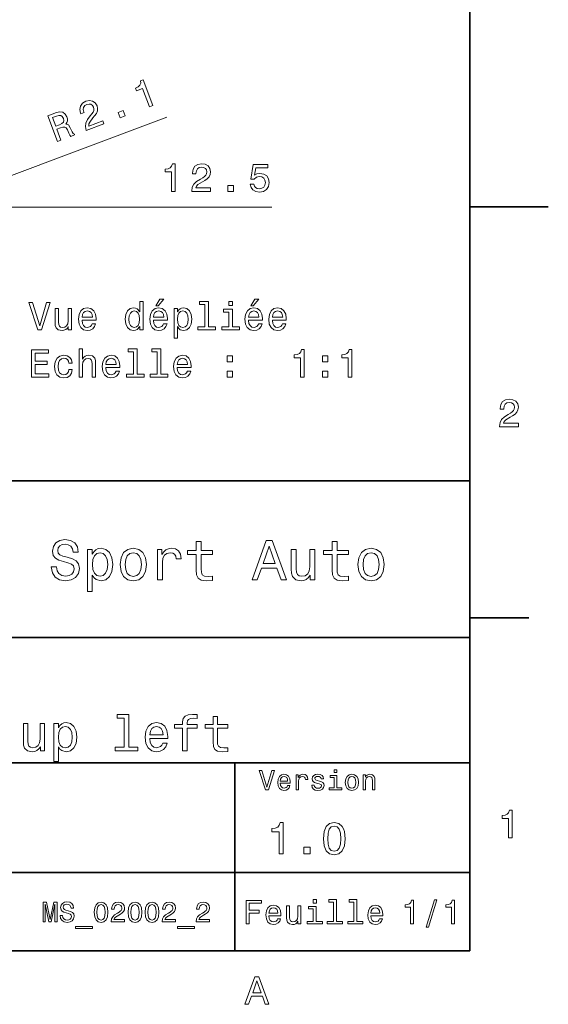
# Model space of a CAD drawing. Extents: x 0 to 527, y 0 to 210.
# Tile 6 of 8: x 230 to 297, y 3 to 129. Entities that reach past the tile are written whole.
import ezdxf

# ---------------------------------------------------------------- set-up
doc = ezdxf.new("R2010")
doc.units = 0

msp = doc.modelspace()

# ---------------------------------------------------------------- linework, layer by layer
at = {"color": 7, "lineweight": 35}
for p, q in [((287, 10), (287, 200)), ((97, 70), (287, 70)), ((287, 70), (287, 10)), ((162, 50), (287, 50)), ((162, 34), (287, 34)), ((257, 10), (257, 34)), ((162, 20), (287, 20)), ((10, 10), (287, 10)), ((97, 10), (287, 10))]:
    msp.add_line(p, q, dxfattribs=at)
at = {"color": 7, "lineweight": 13}
for p, q in [((211.68631, 102.680847), (248.289658, 116.449036)), ((211.68631, 104.965706), (261.704346, 104.965706))]:
    msp.add_line(p, q, dxfattribs=at)
at = {"color": 7, "lineweight": 35, "ltscale": 0.25}
msp.add_line((287, 105), (297, 105), dxfattribs=at)
at = {"color": 7, "lineweight": 35, "ltscale": 0.1875}
msp.add_line((287, 52.5), (294.5, 52.5), dxfattribs=at)
at = {"color": 7, "lineweight": 13}
for points in [[(246.079742, 117.754593), (246.509293, 117.916168), (245.268188, 121.215683), (244.947205, 121.094948), (244.970551, 120.775047), (244.873413, 120.517593), (244.656403, 120.306656), (244.311859, 120.133949), (244.437927, 119.798805), (245.202621, 120.086441)], [(238.019287, 114.722687), (240.270889, 115.569618), (240.118195, 115.975571), (238.338623, 115.30619), (238.354309, 115.565338), (238.454987, 115.813347), (238.85289, 116.345573), (239.078125, 116.591942), (239.313309, 116.912102), (239.446396, 117.231567), (239.469086, 117.558006), (239.397324, 117.892029), (239.167938, 118.258347), (238.828888, 118.486443), (238.414459, 118.556862), (237.948837, 118.46254), (237.525864, 118.211838), (237.264725, 117.860374), (237.176041, 117.422897), (237.276291, 116.92717), (237.301147, 116.861092), (237.730698, 117.022659), (237.716492, 117.060425), (237.638245, 117.397385), (237.67691, 117.681343), (237.823074, 117.908745), (238.072601, 118.061874), (238.364136, 118.117653), (238.611496, 118.075989), (238.812912, 117.941612), (238.947113, 117.728073), (238.995758, 117.498505), (238.975311, 117.280678), (238.884628, 117.06337), (238.730194, 116.843636), (238.508514, 116.58783), (238.156006, 116.121162), (237.947495, 115.687111), (237.895996, 115.236687), (238.013962, 114.736847)], [(234.340775, 113.339043), (234.77977, 113.504166), (234.259537, 114.887222), (234.707977, 115.055901), (235.043732, 115.166031), (235.276276, 115.17807), (235.448151, 115.064911), (235.600113, 114.804161), (235.783524, 114.388214), (235.916595, 114.120361), (236.035385, 113.976456), (236.531021, 114.162888), (236.497284, 114.252579), (236.339005, 114.343903), (236.208908, 114.575165), (235.977005, 115.091408), (235.74939, 115.453018), (235.594666, 115.534904), (235.390991, 115.560669), (235.535416, 115.749702), (235.605438, 115.96463), (235.612289, 116.204285), (235.546509, 116.465118), (235.331284, 116.836769), (235.030609, 117.063126), (234.651596, 117.125313), (234.203674, 117.026878), (233.108566, 116.61496)], [(242.342178, 116.348724), (242.993576, 116.59375), (242.729019, 117.297081), (242.077621, 117.052055)], [(234.231873, 116.579491), (234.530472, 116.65947), (234.767181, 116.646133), (234.956772, 116.528862), (235.096909, 116.285225), (235.152679, 115.99369), (235.087372, 115.780533), (234.902206, 115.613892), (234.613693, 115.478439), (234.108627, 115.288452), (233.698471, 116.378853)], [(248.887466, 106.965706), (249.346405, 106.965706), (249.346405, 110.490921), (249.003464, 110.490921), (248.912689, 110.183281), (248.731125, 109.976509), (248.453751, 109.855469), (248.070465, 109.815125), (248.070465, 109.457062), (248.887466, 109.457062)], [(251.483719, 106.965706), (253.889343, 106.965706), (253.889343, 107.399422), (251.988052, 107.399422), (252.093948, 107.636452), (252.275513, 107.833138), (252.835312, 108.191208), (253.132858, 108.342506), (253.465714, 108.559364), (253.702744, 108.811523), (253.838913, 109.109077), (253.889343, 109.446968), (253.803604, 109.870605), (253.566574, 110.203453), (253.203461, 110.415268), (252.734436, 110.490921), (252.25029, 110.405182), (251.882141, 110.168152), (251.645111, 109.789909), (251.564407, 109.290634), (251.564407, 109.220024), (252.023346, 109.220024), (252.023346, 109.260368), (252.068741, 109.60331), (252.20491, 109.855469), (252.421768, 110.016853), (252.709229, 110.072334), (253.00174, 110.021896), (253.218597, 109.895821), (253.359802, 109.699135), (253.410233, 109.452011), (253.374939, 109.220024), (253.279114, 109.023338), (253.117722, 108.851868), (252.895828, 108.700577), (252.598282, 108.539192), (252.104034, 108.226509), (251.756058, 107.893654), (251.549286, 107.490196), (251.483719, 106.980835)], [(258.935608, 107.878525), (259.046539, 107.464981), (259.293671, 107.142212), (259.656799, 106.940491), (260.120758, 106.864838), (260.630127, 106.95562), (261.028534, 107.202736), (261.280701, 107.596107), (261.376526, 108.100433), (261.290771, 108.56945), (261.048706, 108.937607), (260.670471, 109.174637), (260.181274, 109.260368), (259.80304, 109.199852), (259.510529, 109.033424), (259.651733, 109.976509), (261.184875, 109.976509), (261.184875, 110.390053), (259.313843, 110.390053), (259.036438, 108.534149), (259.439911, 108.534149), (259.732422, 108.771179), (260.105621, 108.856911), (260.428406, 108.801437), (260.675507, 108.640053), (260.831848, 108.392937), (260.887329, 108.075211), (260.831848, 107.757492), (260.670471, 107.510368), (260.42334, 107.354034), (260.105621, 107.298553), (259.838318, 107.333862), (259.631561, 107.449852), (259.480286, 107.631409), (259.404602, 107.878525)], [(256.102295, 106.965706), (256.798279, 106.965706), (256.798279, 107.717148), (256.102295, 107.717148)], [(246.900589, 92.360435), (247.198135, 92.360435), (247.899155, 93.217781), (247.404907, 93.217781)], [(259.044678, 92.360435), (259.342224, 92.360435), (260.043243, 93.217781), (259.549011, 93.217781)], [(232.945984, 92.789108), (232.068451, 89.808563), (231.165726, 92.789108), (230.686615, 92.789108), (231.816299, 89.284065), (232.320618, 89.284065), (233.425079, 92.789108)], [(236.148422, 91.992279), (235.70462, 91.992279), (235.70462, 90.428879), (235.65419, 90.065765), (235.507935, 89.80352), (235.280991, 89.642136), (234.983444, 89.591705), (234.746414, 89.63205), (234.595108, 89.753082), (234.509384, 89.959854), (234.489212, 90.252365), (234.489212, 91.992279), (234.04541, 91.992279), (234.04541, 90.212021), (234.060532, 89.853951), (234.156357, 89.556396), (234.448868, 89.284065), (234.917877, 89.188248), (235.170044, 89.223549), (235.386902, 89.314323), (235.573502, 89.470665), (235.724792, 89.697609), (235.724792, 89.284065), (236.148422, 89.284065)], [(237.484879, 90.509567), (239.260101, 90.509567), (239.265137, 90.716339), (239.184448, 91.29631), (238.962555, 91.730034), (238.609528, 91.992279), (238.140503, 92.088097), (237.681564, 91.987236), (237.328537, 91.704811), (237.101593, 91.24588), (237.020905, 90.640694), (237.096558, 90.020378), (237.323502, 89.566483), (237.671478, 89.284065), (238.125366, 89.188248), (238.518738, 89.253807), (238.841507, 89.425278), (239.078537, 89.697609), (239.214706, 90.060722), (238.775955, 90.060722), (238.685165, 89.858994), (238.554047, 89.707695), (238.180847, 89.586662), (237.893387, 89.642136), (237.676529, 89.818649), (237.535309, 90.10611), (237.484879, 90.494438)], [(244.83287, 89.702652), (244.83287, 89.284065), (245.276672, 89.284065), (245.276672, 92.905106), (244.837906, 92.905106), (244.837906, 91.578735), (244.500015, 91.962021), (244.293243, 92.052795), (244.056213, 92.088097), (243.627533, 91.987236), (243.294678, 91.704811), (243.07782, 91.250923), (243.002182, 90.640694), (243.07782, 90.030464), (243.294678, 89.571526), (243.627533, 89.284065), (244.056213, 89.188248), (244.293243, 89.223549), (244.505051, 89.314323)], [(246.592957, 90.509567), (248.368164, 90.509567), (248.373215, 90.716339), (248.292526, 91.29631), (248.070618, 91.730034), (247.71759, 91.992279), (247.248566, 92.088097), (246.789642, 91.987236), (246.436615, 91.704811), (246.209671, 91.24588), (246.128983, 90.640694), (246.20462, 90.020378), (246.431564, 89.566483), (246.779556, 89.284065), (247.233444, 89.188248), (247.626816, 89.253807), (247.949585, 89.425278), (248.186615, 89.697609), (248.322784, 90.060722), (247.884018, 90.060722), (247.793243, 89.858994), (247.662109, 89.707695), (247.288925, 89.586662), (247.00145, 89.642136), (246.784592, 89.818649), (246.643387, 90.10611), (246.592957, 90.494438)], [(249.659241, 91.573692), (249.659241, 91.992279), (249.215424, 91.992279), (249.215424, 88.235077), (249.659241, 88.235077), (249.659241, 89.697609), (249.815582, 89.460579), (249.992096, 89.304237), (250.435898, 89.188248), (250.859528, 89.284065), (251.192383, 89.571526), (251.409241, 90.025421), (251.489929, 90.640694), (251.409241, 91.250923), (251.192383, 91.704811), (250.859528, 91.987236), (250.435898, 92.088097), (250.193817, 92.057838), (249.987045, 91.962021), (249.810532, 91.800636)], [(253.159241, 92.531906), (253.159241, 89.657265), (252.246414, 89.657265), (252.246414, 89.284065), (254.510818, 89.284065), (254.510818, 89.657265), (253.603043, 89.657265), (253.603043, 92.905106), (252.463272, 92.905106), (252.463272, 92.531906)], [(256.669312, 89.657265), (256.669312, 91.901497), (255.529556, 91.901497), (255.529556, 91.523262), (256.225525, 91.523262), (256.225525, 89.657265), (255.317734, 89.657265), (255.317734, 89.284065), (257.587189, 89.284065), (257.587189, 89.657265)], [(256.684448, 92.905106), (256.215424, 92.905106), (256.215424, 92.40078), (256.684448, 92.40078)], [(258.737061, 90.509567), (260.512268, 90.509567), (260.517303, 90.716339), (260.436615, 91.29631), (260.214722, 91.730034), (259.861694, 91.992279), (259.39267, 92.088097), (258.933716, 91.987236), (258.580719, 91.704811), (258.35376, 91.24588), (258.273071, 90.640694), (258.348724, 90.020378), (258.575653, 89.566483), (258.923645, 89.284065), (259.377533, 89.188248), (259.770905, 89.253807), (260.093689, 89.425278), (260.330719, 89.697609), (260.466858, 90.060722), (260.028107, 90.060722), (259.937317, 89.858994), (259.806213, 89.707695), (259.433014, 89.586662), (259.145538, 89.642136), (258.92868, 89.818649), (258.787476, 90.10611), (258.737061, 90.494438)], [(261.773071, 90.509567), (263.548279, 90.509567), (263.553314, 90.716339), (263.472626, 91.29631), (263.250732, 91.730034), (262.897705, 91.992279), (262.42868, 92.088097), (261.969757, 91.987236), (261.61673, 91.704811), (261.389771, 91.24588), (261.309082, 90.640694), (261.384735, 90.020378), (261.611694, 89.566483), (261.959656, 89.284065), (262.413544, 89.188248), (262.806946, 89.253807), (263.1297, 89.425278), (263.36673, 89.697609), (263.502899, 90.060722), (263.064148, 90.060722), (262.973358, 89.858994), (262.842224, 89.707695), (262.469025, 89.586662), (262.18158, 89.642136), (261.964722, 89.818649), (261.823486, 90.10611), (261.773071, 90.494438)], [(237.484879, 90.882767), (237.540359, 91.230751), (237.676529, 91.487953), (237.883301, 91.644295), (238.15564, 91.699768), (238.422928, 91.644295), (238.6297, 91.487953), (238.755783, 91.230751), (238.801163, 90.882767)], [(244.131851, 91.689682), (244.424362, 91.61908), (244.646271, 91.422394), (244.77739, 91.094582), (244.82782, 90.640694), (244.77739, 90.181763), (244.646271, 89.853951), (244.424362, 89.652222), (244.131851, 89.586662), (243.854477, 89.652222), (243.64267, 89.853951), (243.50145, 90.186806), (243.45607, 90.640694), (243.50145, 91.089539), (243.64267, 91.417351), (243.854477, 91.61908)], [(246.592957, 90.882767), (246.648422, 91.230751), (246.784592, 91.487953), (246.991364, 91.644295), (247.263702, 91.699768), (247.530991, 91.644295), (247.737762, 91.487953), (247.863846, 91.230751), (247.909241, 90.882767)], [(250.360245, 89.586662), (250.062698, 89.652222), (249.84584, 89.853951), (249.709671, 90.181763), (249.664276, 90.640694), (249.709671, 91.094582), (249.84584, 91.422394), (250.062698, 91.61908), (250.360245, 91.689682), (250.632584, 91.61908), (250.849442, 91.417351), (250.985611, 91.089539), (251.036041, 90.640694), (250.985611, 90.186806), (250.849442, 89.853951), (250.632584, 89.652222)], [(258.737061, 90.882767), (258.792511, 91.230751), (258.92868, 91.487953), (259.135468, 91.644295), (259.407806, 91.699768), (259.675079, 91.644295), (259.881866, 91.487953), (260.007935, 91.230751), (260.053314, 90.882767)], [(261.773071, 90.882767), (261.828552, 91.230751), (261.964722, 91.487953), (262.171478, 91.644295), (262.443817, 91.699768), (262.711121, 91.644295), (262.917877, 91.487953), (263.043945, 91.230751), (263.089355, 90.882767)], [(237.096558, 83.237236), (237.540359, 83.237236), (237.540359, 84.800636), (237.585754, 85.158707), (237.731995, 85.420952), (237.958954, 85.582336), (238.261536, 85.642853), (238.503616, 85.592422), (238.654907, 85.456253), (238.73056, 85.229309), (238.755783, 84.92672), (238.755783, 83.237236), (239.199585, 83.237236), (239.199585, 85.017494), (239.179413, 85.375565), (239.088623, 85.673119), (238.791077, 85.94545), (238.327103, 86.041267), (238.074936, 86.005966), (237.858078, 85.910149), (237.676529, 85.75885), (237.540359, 85.552078), (237.540359, 86.858276), (237.096558, 86.858276)], [(244.051163, 86.485077), (244.051163, 83.610435), (243.138336, 83.610435), (243.138336, 83.237236), (245.402756, 83.237236), (245.402756, 83.610435), (244.494965, 83.610435), (244.494965, 86.858276), (243.355194, 86.858276), (243.355194, 86.485077)], [(247.087189, 86.485077), (247.087189, 83.610435), (246.174362, 83.610435), (246.174362, 83.237236), (248.438782, 83.237236), (248.438782, 83.610435), (247.530991, 83.610435), (247.530991, 86.858276), (246.39122, 86.858276), (246.39122, 86.485077)], [(265.373932, 83.237236), (265.832855, 83.237236), (265.832855, 86.762451), (265.489929, 86.762451), (265.399139, 86.454819), (265.21759, 86.248047), (264.940216, 86.127007), (264.556915, 86.086662), (264.556915, 85.728592), (265.373932, 85.728592)], [(271.445984, 83.237236), (271.904907, 83.237236), (271.904907, 86.762451), (271.561981, 86.762451), (271.471191, 86.454819), (271.289642, 86.248047), (271.012268, 86.127007), (270.628967, 86.086662), (270.628967, 85.728592), (271.445984, 85.728592)], [(231.009384, 83.237236), (233.228394, 83.237236), (233.228394, 83.660866), (231.473358, 83.660866), (231.473358, 84.846024), (233.036758, 84.846024), (233.036758, 85.26461), (231.473358, 85.26461), (231.473358, 86.313606), (233.188049, 86.313606), (233.188049, 86.737236), (231.009384, 86.737236)], [(235.785309, 85.047752), (236.224075, 85.047752), (236.133301, 85.45121), (235.916443, 85.768936), (235.578537, 85.965622), (235.139786, 86.041267), (234.65564, 85.940407), (234.287476, 85.657982), (234.055496, 85.199051), (233.974792, 84.583778), (234.050446, 83.973549), (234.27739, 83.519653), (234.635468, 83.237236), (235.124649, 83.141418), (235.558365, 83.217064), (235.896271, 83.428879), (236.12825, 83.761734), (236.229126, 84.205536), (235.805496, 84.205536), (235.729843, 83.923119), (235.588623, 83.711296), (235.386902, 83.580177), (235.139786, 83.539833), (234.832153, 83.605392), (234.610245, 83.807121), (234.474075, 84.134933), (234.42868, 84.598907), (234.474075, 85.052795), (234.61528, 85.380608), (234.842239, 85.582336), (235.139786, 85.652939), (235.402023, 85.607552), (235.598724, 85.491562), (235.729843, 85.299919)], [(240.520905, 84.462738), (242.296127, 84.462738), (242.301163, 84.66951), (242.220474, 85.249481), (241.998566, 85.683205), (241.645554, 85.94545), (241.176529, 86.041267), (240.71759, 85.940407), (240.364563, 85.657982), (240.137619, 85.199051), (240.056931, 84.593864), (240.132584, 83.973549), (240.359528, 83.519653), (240.707504, 83.237236), (241.161392, 83.141418), (241.554764, 83.206978), (241.877533, 83.378448), (242.114563, 83.65078), (242.250732, 84.013893), (241.811981, 84.013893), (241.721191, 83.812164), (241.590073, 83.660866), (241.216873, 83.539833), (240.929413, 83.595306), (240.712555, 83.77182), (240.571335, 84.05928), (240.520905, 84.447609)], [(240.520905, 84.835938), (240.576385, 85.183922), (240.712555, 85.441124), (240.919327, 85.597466), (241.19165, 85.652939), (241.458954, 85.597466), (241.665726, 85.441124), (241.791794, 85.183922), (241.837189, 84.835938)], [(249.628983, 84.462738), (251.40419, 84.462738), (251.409241, 84.66951), (251.328552, 85.249481), (251.106644, 85.683205), (250.753616, 85.94545), (250.284592, 86.041267), (249.825668, 85.940407), (249.472641, 85.657982), (249.245697, 85.199051), (249.164993, 84.593864), (249.240646, 83.973549), (249.46759, 83.519653), (249.815582, 83.237236), (250.26947, 83.141418), (250.662842, 83.206978), (250.985611, 83.378448), (251.222641, 83.65078), (251.358795, 84.013893), (250.920044, 84.013893), (250.829269, 83.812164), (250.698135, 83.660866), (250.324936, 83.539833), (250.037476, 83.595306), (249.820618, 83.77182), (249.679413, 84.05928), (249.628983, 84.447609)], [(249.628983, 84.835938), (249.684448, 85.183922), (249.820618, 85.441124), (250.02739, 85.597466), (250.299728, 85.652939), (250.567017, 85.597466), (250.773788, 85.441124), (250.899872, 85.183922), (250.945251, 84.835938)], [(256.008667, 85.194008), (256.70462, 85.194008), (256.70462, 85.94545), (256.008667, 85.94545)], [(268.15274, 85.194008), (268.848724, 85.194008), (268.848724, 85.94545), (268.15274, 85.94545)], [(256.008667, 83.237236), (256.70462, 83.237236), (256.70462, 83.988678), (256.008667, 83.988678)], [(268.15274, 83.237236), (268.848724, 83.237236), (268.848724, 83.988678), (268.15274, 83.988678)], [(290.76947, 76.916786), (293.175079, 76.916786), (293.175079, 77.350502), (291.273773, 77.350502), (291.3797, 77.587532), (291.561249, 77.784218), (292.121033, 78.142288), (292.418579, 78.293587), (292.751434, 78.510445), (292.988464, 78.762604), (293.124634, 79.060158), (293.175079, 79.398056), (293.089355, 79.821686), (292.852325, 80.154541), (292.489197, 80.366356), (292.020172, 80.442001), (291.536041, 80.35627), (291.167877, 80.119232), (290.930847, 79.740997), (290.850159, 79.241714), (290.850159, 79.171112), (291.309082, 79.171112), (291.309082, 79.211456), (291.354462, 79.554398), (291.490631, 79.806557), (291.707489, 79.967941), (291.994965, 80.023415), (292.287476, 79.972984), (292.504333, 79.846901), (292.645538, 79.650215), (292.695984, 79.403099), (292.660675, 79.171112), (292.56485, 78.974426), (292.403473, 78.802956), (292.181549, 78.651657), (291.884003, 78.490273), (291.389771, 78.177589), (291.041779, 77.844742), (290.835022, 77.441284), (290.76947, 76.931915)], [(234.20462, 59.030979), (233.548996, 59.030979), (233.693085, 58.267288), (234.053314, 57.70533), (234.608078, 57.366714), (235.357361, 57.244236), (236.099426, 57.359509), (236.654175, 57.67651), (237.007202, 58.17363), (237.136902, 58.82925), (237.028824, 59.420029), (236.726227, 59.801872), (236.236313, 60.054031), (235.580704, 60.241352), (235.018738, 60.378242), (234.651306, 60.536743), (234.442368, 60.767288), (234.377533, 61.127522), (234.442368, 61.451729), (234.629684, 61.696686), (234.917877, 61.862389), (235.314133, 61.920029), (235.71759, 61.84798), (236.034592, 61.653458), (236.24353, 61.32925), (236.344391, 60.889767), (237, 60.889767), (237, 60.904179), (236.884735, 61.581409), (236.546112, 62.085732), (236.01297, 62.402737), (235.292511, 62.510807), (234.644104, 62.402737), (234.139771, 62.100143), (233.815567, 61.631844), (233.700287, 61.026657), (233.793961, 60.486309), (234.067734, 60.118874), (234.5, 59.873917), (235.09079, 59.6866), (235.674362, 59.520893), (236.113831, 59.362389), (236.380402, 59.131844), (236.47406, 58.757202), (236.387619, 58.375359), (236.164276, 58.087173), (235.825653, 57.907059), (235.386169, 57.849422), (234.896255, 57.928673), (234.521622, 58.159222), (234.283875, 58.533859)], [(252.05043, 60.579971), (252.05043, 58.64193), (252.093658, 58.015129), (252.29538, 57.582851), (252.698853, 57.330688), (253.383286, 57.244236), (254.132568, 57.280258), (254.132568, 57.827808), (253.585022, 57.78458), (253.087891, 57.842216), (252.82132, 58.022331), (252.706055, 58.324928), (252.684448, 58.75), (252.684448, 60.579971), (254.132568, 60.579971), (254.132568, 61.120316), (252.684448, 61.120316), (252.684448, 62.251438), (252.05043, 62.251438), (252.05043, 61.120316), (250.955322, 61.120316), (250.955322, 60.579971)], [(259.175781, 57.381123), (259.838623, 57.381123), (260.364563, 58.850864), (262.360229, 58.850864), (262.886169, 57.381123), (263.563416, 57.381123), (261.733429, 62.388329), (260.998566, 62.388329)], [(260.595093, 59.463257), (261.365997, 61.667866), (262.136902, 59.463257)], [(269.399109, 60.579971), (269.399109, 58.64193), (269.442352, 58.015129), (269.644073, 57.582851), (270.047546, 57.330688), (270.731995, 57.244236), (271.481262, 57.280258), (271.481262, 57.827808), (270.933716, 57.78458), (270.436584, 57.842216), (270.170013, 58.022331), (270.054749, 58.324928), (270.033142, 58.75), (270.033142, 60.579971), (271.481262, 60.579971), (271.481262, 61.120316), (270.033142, 61.120316), (270.033142, 62.251438), (269.399109, 62.251438), (269.399109, 61.120316), (268.304016, 61.120316), (268.304016, 60.579971)], [(238.786743, 60.652016), (238.786743, 61.25), (238.15274, 61.25), (238.15274, 55.882565), (238.786743, 55.882565), (238.786743, 57.971901), (239.010101, 57.633286), (239.262253, 57.409943), (239.896271, 57.244236), (240.50145, 57.381123), (240.976959, 57.791786), (241.286743, 58.440201), (241.402023, 59.319164), (241.286743, 60.190922), (240.976959, 60.839336), (240.50145, 61.242794), (239.896271, 61.386887), (239.550446, 61.343658), (239.255051, 61.206772), (239.002899, 60.976223)], [(239.788193, 57.8134), (239.363129, 57.907059), (239.053314, 58.195244), (238.858795, 58.663544), (238.793945, 59.319164), (238.858795, 59.967579), (239.053314, 60.435879), (239.363129, 60.716858), (239.788193, 60.817722), (240.177246, 60.716858), (240.48703, 60.428673), (240.681564, 59.960373), (240.753601, 59.319164), (240.681564, 58.67075), (240.48703, 58.195244), (240.177246, 57.907059)], [(242.338623, 59.311958), (242.453888, 58.432995), (242.785309, 57.78458), (243.311249, 57.381123), (244.017303, 57.244236), (244.716141, 57.381123), (245.242081, 57.777374), (245.573486, 58.425793), (245.695969, 59.311958), (245.573486, 60.190922), (245.242081, 60.846542), (244.716141, 61.242794), (244.017303, 61.386887), (243.311249, 61.242794), (242.785309, 60.839336), (242.453888, 60.190922)], [(242.98703, 59.319164), (243.05188, 59.967579), (243.253601, 60.435879), (243.57782, 60.72406), (244.017303, 60.824928), (244.449585, 60.72406), (244.773773, 60.443081), (244.97551, 59.967579), (245.047546, 59.319164), (244.97551, 58.663544), (244.773773, 58.188038), (244.449585, 57.899853), (244.017303, 57.806194), (243.57782, 57.899853), (243.253601, 58.188038), (243.05188, 58.663544)], [(247.100861, 57.381123), (247.734863, 57.381123), (247.734863, 59.592937), (247.799713, 60.12608), (247.994232, 60.507923), (248.311249, 60.738472), (248.736313, 60.817722), (249.053314, 60.767288), (249.291077, 60.623199), (249.435165, 60.378242), (249.485596, 60.046829), (250.126801, 60.046829), (250.040344, 60.630402), (249.802597, 61.048271), (249.406342, 61.30043), (248.865997, 61.386887), (248.498566, 61.32925), (248.181549, 61.185158), (247.900574, 60.940201), (247.677246, 60.608788), (247.677246, 61.25), (247.100861, 61.25)], [(267.194519, 61.25), (266.560516, 61.25), (266.560516, 59.016571), (266.488464, 58.497837), (266.279541, 58.123196), (265.955322, 57.892651), (265.530243, 57.820602), (265.19165, 57.878242), (264.975494, 58.051151), (264.853027, 58.346542), (264.824219, 58.764408), (264.824219, 61.25), (264.190186, 61.25), (264.190186, 58.706772), (264.211792, 58.195244), (264.348694, 57.770172), (264.766571, 57.381123), (265.436584, 57.244236), (265.796814, 57.294666), (266.106628, 57.424351), (266.373199, 57.647694), (266.589325, 57.971901), (266.589325, 57.381123), (267.194519, 57.381123)], [(272.698853, 59.311958), (272.814117, 58.432995), (273.145508, 57.78458), (273.671448, 57.381123), (274.377502, 57.244236), (275.076355, 57.381123), (275.602295, 57.777374), (275.933716, 58.425793), (276.056183, 59.311958), (275.933716, 60.190922), (275.602295, 60.846542), (275.076355, 61.242794), (274.377502, 61.386887), (273.671448, 61.242794), (273.145508, 60.839336), (272.814117, 60.190922)], [(273.34726, 59.319164), (273.412109, 59.967579), (273.613831, 60.435879), (273.938019, 60.72406), (274.377502, 60.824928), (274.809784, 60.72406), (275.134003, 60.443081), (275.335724, 59.967579), (275.407776, 59.319164), (275.335724, 58.663544), (275.134003, 58.188038), (274.809784, 57.899853), (274.377502, 57.806194), (273.938019, 57.899853), (273.613831, 58.188038), (273.412109, 58.663544)], [(232.697418, 39.012245), (232.126801, 39.012245), (232.126801, 37.002159), (232.061966, 36.535301), (231.873932, 36.198124), (231.582138, 35.990631), (231.19957, 35.925793), (230.894821, 35.977665), (230.700287, 36.133286), (230.590057, 36.399136), (230.564117, 36.775215), (230.564117, 39.012245), (229.993515, 39.012245), (229.993515, 36.723343), (230.01297, 36.262966), (230.136169, 35.880402), (230.512253, 35.530258), (231.11528, 35.407059), (231.439484, 35.45245), (231.718307, 35.569164), (231.958221, 35.770172), (232.15274, 36.061958), (232.15274, 35.530258), (232.697418, 35.530258)], [(234.45462, 38.474064), (234.45462, 39.012245), (233.884003, 39.012245), (233.884003, 34.181557), (234.45462, 34.181557), (234.45462, 36.061958), (234.655624, 35.757202), (234.882568, 35.556194), (235.453171, 35.407059), (235.997833, 35.530258), (236.425797, 35.899857), (236.70462, 36.483429), (236.808365, 37.274494), (236.70462, 38.059078), (236.425797, 38.642651), (235.997833, 39.005764), (235.453171, 39.135445), (235.141937, 39.096542), (234.876083, 38.973343), (234.649139, 38.76585)], [(242.858063, 39.706051), (242.858063, 36.010086), (241.684448, 36.010086), (241.684448, 35.530258), (244.595825, 35.530258), (244.595825, 36.010086), (243.42868, 36.010086), (243.42868, 40.185879), (241.963257, 40.185879), (241.963257, 39.706051)], [(246.126083, 37.105907), (248.408508, 37.105907), (248.414978, 37.371758), (248.311249, 38.117435), (248.02594, 38.675072), (247.572052, 39.012245), (246.969025, 39.135445), (246.378967, 39.005764), (245.925079, 38.642651), (245.633286, 38.052593), (245.529541, 37.274494), (245.626801, 36.476944), (245.918594, 35.893372), (246.365997, 35.530258), (246.94957, 35.407059), (247.455338, 35.491352), (247.870316, 35.711815), (248.175079, 36.061958), (248.350143, 36.528816), (247.786026, 36.528816), (247.669312, 36.269451), (247.500717, 36.074928), (247.020889, 35.919308), (246.651306, 35.990631), (246.372482, 36.217579), (246.190918, 36.587173), (246.126083, 37.086452)], [(250.32132, 38.409222), (250.32132, 35.530258), (250.891937, 35.530258), (250.891937, 38.409222), (252.188766, 38.409222), (252.188766, 38.895531), (250.891937, 38.895531), (250.891937, 39.109509), (250.937317, 39.368874), (251.086456, 39.543945), (251.33934, 39.647694), (251.702454, 39.6866), (252.188766, 39.66066), (252.188766, 40.153458), (251.572769, 40.185879), (251.015137, 40.127522), (250.626083, 39.95245), (250.392654, 39.647694), (250.32132, 39.213257), (250.32132, 38.895531), (249.277374, 38.895531), (249.277374, 38.409222)], [(254.198853, 38.409222), (254.198853, 36.664986), (254.237747, 36.100864), (254.419312, 35.711815), (254.782425, 35.484871), (255.398407, 35.407059), (256.072754, 35.43948), (256.072754, 35.932274), (255.579971, 35.893372), (255.132568, 35.945244), (254.892654, 36.107349), (254.78891, 36.379681), (254.769455, 36.762245), (254.769455, 38.409222), (256.072754, 38.409222), (256.072754, 38.895531), (254.769455, 38.895531), (254.769455, 39.913544), (254.198853, 39.913544), (254.198853, 38.895531), (253.213257, 38.895531), (253.213257, 38.409222)], [(235.355911, 35.919308), (234.973343, 36.003601), (234.694519, 36.262966), (234.519455, 36.684437), (234.46109, 37.274494), (234.519455, 37.858067), (234.694519, 38.279537), (234.973343, 38.532421), (235.355911, 38.623199), (235.706055, 38.532421), (235.984879, 38.273052), (236.159943, 37.851585), (236.224792, 37.274494), (236.159943, 36.690922), (235.984879, 36.262966), (235.706055, 36.003601)], [(246.126083, 37.585735), (246.197403, 38.033138), (246.372482, 38.363831), (246.638336, 38.564842), (246.988464, 38.636166), (247.332138, 38.564842), (247.597992, 38.363831), (247.760086, 38.033138), (247.818451, 37.585735)], [(261.71109, 33.03458), (261.08429, 30.905619), (260.439484, 33.03458), (260.09726, 33.03458), (260.904175, 30.530979), (261.264404, 30.530979), (262.053314, 33.03458)], [(269.992798, 33.117435), (269.657776, 33.117435), (269.657776, 32.757202), (269.992798, 32.757202)], [(262.784576, 31.40634), (264.052582, 31.40634), (264.056183, 31.554033), (263.998566, 31.9683), (263.840057, 32.278099), (263.587891, 32.465416), (263.252869, 32.533859), (262.925079, 32.461815), (262.672913, 32.260086), (262.510803, 31.932276), (262.453156, 31.5), (262.507202, 31.056915), (262.669312, 30.732708), (262.917877, 30.530979), (263.242065, 30.462536), (263.523041, 30.509365), (263.753601, 30.631844), (263.922913, 30.826368), (264.020172, 31.085733), (263.706787, 31.085733), (263.641937, 30.941643), (263.548279, 30.833572), (263.281708, 30.747118), (263.076355, 30.786743), (262.921478, 30.912823), (262.820618, 31.118155), (262.784576, 31.395533)], [(262.784576, 31.672911), (262.824219, 31.921469), (262.921478, 32.105186), (263.069153, 32.216858), (263.263702, 32.256485), (263.45462, 32.216858), (263.602295, 32.105186), (263.692352, 31.921469), (263.724792, 31.672911)], [(264.794678, 30.530979), (265.111664, 30.530979), (265.111664, 31.636887), (265.144104, 31.903458), (265.241364, 32.094379), (265.399841, 32.209652), (265.612396, 32.249279), (265.770905, 32.224064), (265.889771, 32.152016), (265.961823, 32.029537), (265.98703, 31.863832), (266.307648, 31.863832), (266.264404, 32.155621), (266.145538, 32.364552), (265.947418, 32.490635), (265.677246, 32.533859), (265.49353, 32.505043), (265.335022, 32.432995), (265.194519, 32.310516), (265.082855, 32.144814), (265.082855, 32.465416), (264.794678, 32.465416)], [(267.791779, 31.658501), (267.485596, 31.730547), (267.258636, 31.8134), (267.182983, 31.982708), (267.20462, 32.101585), (267.280273, 32.188038), (267.40274, 32.242073), (267.579254, 32.263687), (267.748566, 32.242073), (267.881836, 32.177231), (267.968292, 32.079971), (268.004333, 31.950287), (268.314117, 31.950287), (268.314117, 31.957493), (268.260101, 32.191643), (268.112396, 32.375359), (267.881836, 32.490635), (267.579254, 32.533859), (267.273041, 32.490635), (267.049713, 32.371758), (266.90921, 32.195244), (266.865997, 31.971901), (266.898407, 31.755764), (266.999268, 31.604465), (267.164978, 31.496397), (267.406342, 31.420748), (267.759369, 31.334293), (267.975494, 31.244236), (268.033142, 31.17219), (268.054749, 31.064121), (268.022339, 30.930836), (267.935883, 30.829971), (267.79538, 30.765129), (267.608063, 30.743515), (267.409943, 30.765129), (267.265839, 30.840778), (267.168579, 30.963255), (267.128967, 31.132565), (266.822754, 31.132565), (266.873199, 30.844379), (267.020905, 30.635447), (267.255035, 30.509365), (267.579254, 30.462536), (267.917877, 30.509365), (268.166412, 30.635447), (268.317719, 30.837175), (268.371765, 31.100143), (268.332123, 31.327089), (268.220459, 31.481987), (268.036743, 31.582851)], [(269.981995, 30.79755), (269.981995, 32.400574), (269.167877, 32.400574), (269.167877, 32.130402), (269.664978, 32.130402), (269.664978, 30.79755), (269.016571, 30.79755), (269.016571, 30.530979), (270.637604, 30.530979), (270.637604, 30.79755)], [(271.087891, 31.496397), (271.145538, 31.056915), (271.311249, 30.732708), (271.574219, 30.530979), (271.927246, 30.462536), (272.276672, 30.530979), (272.539612, 30.729107), (272.705322, 31.053314), (272.766571, 31.496397), (272.705322, 31.935879), (272.539612, 32.263687), (272.276672, 32.461815), (271.927246, 32.533859), (271.574219, 32.461815), (271.311249, 32.260086), (271.145538, 31.935879)], [(271.412109, 31.5), (271.444519, 31.824207), (271.54538, 32.058357), (271.707489, 32.20245), (271.927246, 32.25288), (272.143372, 32.20245), (272.305481, 32.061958), (272.406342, 31.824207), (272.442352, 31.5), (272.406342, 31.17219), (272.305481, 30.934437), (272.143372, 30.790344), (271.927246, 30.743515), (271.707489, 30.790344), (271.54538, 30.934437), (271.444519, 31.17219)], [(273.350159, 30.530979), (273.667145, 30.530979), (273.667145, 31.647694), (273.699554, 31.903458), (273.804047, 32.090778), (273.966125, 32.206051), (274.182281, 32.249279), (274.355194, 32.213257), (274.463257, 32.115993), (274.517303, 31.95389), (274.535309, 31.737751), (274.535309, 30.530979), (274.852295, 30.530979), (274.852295, 31.802593), (274.837891, 32.058357), (274.773041, 32.270893), (274.560516, 32.465416), (274.229095, 32.533859), (274.04538, 32.508644), (273.890503, 32.440201), (273.757202, 32.324928), (273.65274, 32.170029), (273.65274, 32.465416), (273.350159, 32.465416)], [(291.909241, 24.416786), (292.368164, 24.416786), (292.368164, 27.942001), (292.025208, 27.942001), (291.934448, 27.634365), (291.752899, 27.427593), (291.475525, 27.306557), (291.092224, 27.266211), (291.092224, 26.90814), (291.909241, 26.90814)], [(262.631134, 22.360231), (263.155609, 22.360231), (263.155609, 26.38905), (262.763702, 26.38905), (262.659943, 26.037464), (262.452454, 25.801153), (262.135437, 25.662825), (261.697418, 25.616714), (261.697418, 25.207493), (262.631134, 25.207493)], [(268.285309, 24.314121), (268.371765, 23.409224), (268.642639, 22.763689), (269.074921, 22.371759), (269.674347, 22.244957), (270.268005, 22.371759), (270.700287, 22.763689), (270.965424, 23.409224), (271.057648, 24.314121), (270.965424, 25.213257), (270.855896, 25.570606), (270.700287, 25.864553), (270.268005, 26.256485), (269.674347, 26.38905), (269.074921, 26.256485), (268.642639, 25.858791), (268.371765, 25.213257)], [(268.838623, 24.314121), (268.884735, 25.011528), (269.028809, 25.51297), (269.288177, 25.806917), (269.674347, 25.910664), (270.054749, 25.806917), (270.314117, 25.51297), (270.458221, 25.011528), (270.504333, 24.314121), (270.458221, 23.610952), (270.314117, 23.10951), (270.054749, 22.815563), (269.674347, 22.717581), (269.288177, 22.815563), (269.028809, 23.10951), (268.884735, 23.610952)], [(265.806915, 22.360231), (266.602295, 22.360231), (266.602295, 23.219021), (265.806915, 23.219021)], [(258.414978, 13.428675), (258.817017, 13.428675), (258.817017, 14.807637), (260.079254, 14.807637), (260.079254, 15.166427), (258.817017, 15.166427), (258.817017, 16.065563), (260.368866, 16.065563), (260.368866, 16.428675), (258.414978, 16.428675)], [(267.389038, 16.532421), (266.98703, 16.532421), (266.98703, 16.100145), (267.389038, 16.100145)], [(269.572052, 16.212536), (269.572052, 13.748559), (268.789612, 13.748559), (268.789612, 13.428675), (270.73056, 13.428675), (270.73056, 13.748559), (269.952454, 13.748559), (269.952454, 16.532421), (268.975494, 16.532421), (268.975494, 16.212536)], [(272.174347, 16.212536), (272.174347, 13.748559), (271.391937, 13.748559), (271.391937, 13.428675), (273.332855, 13.428675), (273.332855, 13.748559), (272.554749, 13.748559), (272.554749, 16.532421), (271.57782, 16.532421), (271.57782, 16.212536)], [(279.416443, 13.428675), (279.809814, 13.428675), (279.809814, 16.450289), (279.515839, 16.450289), (279.438049, 16.1866), (279.28241, 16.009367), (279.044678, 15.905621), (278.716125, 15.871038), (278.716125, 15.564121), (279.416443, 15.564121)], [(281.42218, 13.026657), (281.720459, 13.026657), (282.766571, 16.510807), (282.463989, 16.510807)], [(284.621033, 13.428675), (285.014404, 13.428675), (285.014404, 16.450289), (284.720459, 16.450289), (284.642639, 16.1866), (284.48703, 16.009367), (284.249268, 15.905621), (283.920746, 15.871038), (283.920746, 15.564121), (284.621033, 15.564121)], [(232.497833, 13.690562), (232.775208, 13.690562), (232.775208, 15.960014), (233.243515, 13.690562), (233.553314, 13.690562), (234.018005, 15.960014), (234.018005, 13.690562), (234.298981, 13.690562), (234.298981, 16.190563), (233.859512, 16.190563), (233.398407, 13.985951), (232.940918, 16.190563), (232.497833, 16.190563)], [(234.997833, 14.515491), (234.670029, 14.515491), (234.742065, 14.133646), (234.92218, 13.852666), (235.19957, 13.683357), (235.574203, 13.622118), (235.945236, 13.679755), (236.222626, 13.838257), (236.399139, 14.086816), (236.463974, 14.414625), (236.409943, 14.710014), (236.258636, 14.900937), (236.013687, 15.027018), (235.685883, 15.120678), (235.404892, 15.189121), (235.221176, 15.268372), (235.116714, 15.383646), (235.08429, 15.563761), (235.116714, 15.725864), (235.210373, 15.848343), (235.354462, 15.931196), (235.552597, 15.960014), (235.754318, 15.923992), (235.912827, 15.826729), (236.017288, 15.664625), (236.067719, 15.444885), (236.395523, 15.444885), (236.395523, 15.452089), (236.337891, 15.790707), (236.168579, 16.042868), (235.902008, 16.201368), (235.541779, 16.255404), (235.217575, 16.201368), (234.965408, 16.050072), (234.803314, 15.815923), (234.745667, 15.513329), (234.792511, 15.243155), (234.929398, 15.059439), (235.145523, 14.93696), (235.440918, 14.8433), (235.732712, 14.760447), (235.952454, 14.681196), (236.085724, 14.565923), (236.132568, 14.378603), (236.08934, 14.18768), (235.977661, 14.043589), (235.80835, 13.95353), (235.588608, 13.924712), (235.343658, 13.964337), (235.156342, 14.079611), (235.03746, 14.266932)], [(239.036026, 14.911744), (239.090057, 14.346182), (239.259369, 13.942723), (239.529541, 13.697767), (239.904175, 13.618516), (240.275208, 13.697767), (240.54538, 13.942723), (240.71109, 14.346182), (240.768723, 14.911744), (240.71109, 15.473703), (240.642654, 15.697046), (240.54538, 15.880764), (240.275208, 16.125721), (239.904175, 16.208574), (239.529541, 16.125721), (239.259369, 15.877162), (239.090057, 15.473703)], [(239.381836, 14.911744), (239.41066, 15.347623), (239.500717, 15.661023), (239.662827, 15.844741), (239.904175, 15.909582), (240.141922, 15.844741), (240.304031, 15.661023), (240.394089, 15.347623), (240.422913, 14.911744), (240.394089, 14.472262), (240.304031, 14.158862), (240.141922, 13.975144), (239.904175, 13.913905), (239.662827, 13.975144), (239.500717, 14.158862), (239.41066, 14.472262)], [(241.193802, 13.690562), (242.912094, 13.690562), (242.912094, 14.00036), (241.554031, 14.00036), (241.629684, 14.169669), (241.759369, 14.310159), (242.159225, 14.565923), (242.37175, 14.673991), (242.609512, 14.828891), (242.778809, 15.009007), (242.876083, 15.221542), (242.912094, 15.462896), (242.850861, 15.76549), (242.681549, 16.003242), (242.42218, 16.154539), (242.087173, 16.208574), (241.741348, 16.147335), (241.478378, 15.978026), (241.309082, 15.707853), (241.251434, 15.351225), (241.251434, 15.300793), (241.579254, 15.300793), (241.579254, 15.329611), (241.611664, 15.574568), (241.708923, 15.754683), (241.863831, 15.869957), (242.069153, 15.909582), (242.278091, 15.873559), (242.432999, 15.783502), (242.533859, 15.643012), (242.569885, 15.466499), (242.544662, 15.300793), (242.476227, 15.160303), (242.360947, 15.037825), (242.202454, 14.929755), (241.989914, 14.814482), (241.636887, 14.591139), (241.388321, 14.353387), (241.240631, 14.065202), (241.193802, 13.701369)], [(243.373199, 14.911744), (243.427231, 14.346182), (243.596542, 13.942723), (243.866714, 13.697767), (244.241348, 13.618516), (244.612396, 13.697767), (244.882568, 13.942723), (245.048264, 14.346182), (245.105896, 14.911744), (245.048264, 15.473703), (244.979828, 15.697046), (244.882568, 15.880764), (244.612396, 16.125721), (244.241348, 16.208574), (243.866714, 16.125721), (243.596542, 15.877162), (243.427231, 15.473703)], [(243.719009, 14.911744), (243.747833, 15.347623), (243.837891, 15.661023), (244, 15.844741), (244.241348, 15.909582), (244.479095, 15.844741), (244.641205, 15.661023), (244.731262, 15.347623), (244.760086, 14.911744), (244.731262, 14.472262), (244.641205, 14.158862), (244.479095, 13.975144), (244.241348, 13.913905), (244, 13.975144), (243.837891, 14.158862), (243.747833, 14.472262)], [(245.541779, 14.911744), (245.595825, 14.346182), (245.765121, 13.942723), (246.035294, 13.697767), (246.409943, 13.618516), (246.780975, 13.697767), (247.051147, 13.942723), (247.216858, 14.346182), (247.27449, 14.911744), (247.216858, 15.473703), (247.148407, 15.697046), (247.051147, 15.880764), (246.780975, 16.125721), (246.409943, 16.208574), (246.035294, 16.125721), (245.765121, 15.877162), (245.595825, 15.473703)], [(245.887604, 14.911744), (245.916428, 15.347623), (246.006485, 15.661023), (246.168579, 15.844741), (246.409943, 15.909582), (246.64769, 15.844741), (246.809799, 15.661023), (246.899857, 15.347623), (246.928665, 14.911744), (246.899857, 14.472262), (246.809799, 14.158862), (246.64769, 13.975144), (246.409943, 13.913905), (246.168579, 13.975144), (246.006485, 14.158862), (245.916428, 14.472262)], [(247.69957, 13.690562), (249.417862, 13.690562), (249.417862, 14.00036), (248.059799, 14.00036), (248.135437, 14.169669), (248.265121, 14.310159), (248.664978, 14.565923), (248.877518, 14.673991), (249.115265, 14.828891), (249.284576, 15.009007), (249.381836, 15.221542), (249.417862, 15.462896), (249.356628, 15.76549), (249.187317, 16.003242), (248.927948, 16.154539), (248.592941, 16.208574), (248.247116, 16.147335), (247.984146, 15.978026), (247.814835, 15.707853), (247.757202, 15.351225), (247.757202, 15.300793), (248.085007, 15.300793), (248.085007, 15.329611), (248.117432, 15.574568), (248.214691, 15.754683), (248.369598, 15.869957), (248.574921, 15.909582), (248.783859, 15.873559), (248.938751, 15.783502), (249.039627, 15.643012), (249.075638, 15.466499), (249.05043, 15.300793), (248.981979, 15.160303), (248.866714, 15.037825), (248.708206, 14.929755), (248.495667, 14.814482), (248.142639, 14.591139), (247.894089, 14.353387), (247.746399, 14.065202), (247.69957, 13.701369)], [(252.036743, 13.690562), (253.755035, 13.690562), (253.755035, 14.00036), (252.396973, 14.00036), (252.472626, 14.169669), (252.602295, 14.310159), (253.002167, 14.565923), (253.214691, 14.673991), (253.452454, 14.828891), (253.62175, 15.009007), (253.719025, 15.221542), (253.755035, 15.462896), (253.693802, 15.76549), (253.52449, 16.003242), (253.265121, 16.154539), (252.930115, 16.208574), (252.58429, 16.147335), (252.32132, 15.978026), (252.152008, 15.707853), (252.094376, 15.351225), (252.094376, 15.300793), (252.42218, 15.300793), (252.42218, 15.329611), (252.454605, 15.574568), (252.551865, 15.754683), (252.706772, 15.869957), (252.912109, 15.909582), (253.121033, 15.873559), (253.27594, 15.783502), (253.376801, 15.643012), (253.412827, 15.466499), (253.387604, 15.300793), (253.319168, 15.160303), (253.203888, 15.037825), (253.04538, 14.929755), (252.832855, 14.814482), (252.479828, 14.591139), (252.231262, 14.353387), (252.083572, 14.065202), (252.036743, 13.701369)], [(261.341492, 14.479107), (262.863098, 14.479107), (262.867432, 14.656341), (262.798279, 15.153459), (262.608063, 15.525217), (262.305481, 15.75), (261.903473, 15.832133), (261.510101, 15.745678), (261.207489, 15.503603), (261.01297, 15.110231), (260.943817, 14.591499), (261.008636, 14.059798), (261.203156, 13.67075), (261.501434, 13.428675), (261.890503, 13.346542), (262.227661, 13.402739), (262.504333, 13.549712), (262.707489, 13.783141), (262.824219, 14.09438), (262.44812, 14.09438), (262.370331, 13.92147), (262.257935, 13.791787), (261.938049, 13.688041), (261.69165, 13.735591), (261.505768, 13.886888), (261.384735, 14.133286), (261.341492, 14.466139)], [(261.341492, 14.798992), (261.389038, 15.097262), (261.505768, 15.317724), (261.682983, 15.45173), (261.916412, 15.49928), (262.145538, 15.45173), (262.322754, 15.317724), (262.430847, 15.097262), (262.469727, 14.798992)], [(265.400574, 15.75), (265.020172, 15.75), (265.020172, 14.409943), (264.976959, 14.098703), (264.851593, 13.873919), (264.657074, 13.735591), (264.402008, 13.692364), (264.198853, 13.726946), (264.069153, 13.830692), (263.995667, 14.007925), (263.978394, 14.258646), (263.978394, 15.75), (263.597992, 15.75), (263.597992, 14.224064), (263.610962, 13.917148), (263.693085, 13.662104), (263.943817, 13.428675), (264.345825, 13.346542), (264.561951, 13.376801), (264.747833, 13.454611), (264.907776, 13.588617), (265.037476, 13.783141), (265.037476, 13.428675), (265.400574, 13.428675)], [(267.376068, 13.748559), (267.376068, 15.672191), (266.399139, 15.672191), (266.399139, 15.347983), (266.995667, 15.347983), (266.995667, 13.748559), (266.21759, 13.748559), (266.21759, 13.428675), (268.162811, 13.428675), (268.162811, 13.748559)], [(274.353027, 14.479107), (275.874634, 14.479107), (275.878967, 14.656341), (275.809814, 15.153459), (275.619598, 15.525217), (275.317017, 15.75), (274.914978, 15.832133), (274.521606, 15.745678), (274.219025, 15.503603), (274.024506, 15.110231), (273.955322, 14.591499), (274.020172, 14.059798), (274.214691, 13.67075), (274.51297, 13.428675), (274.902008, 13.346542), (275.239197, 13.402739), (275.515839, 13.549712), (275.719025, 13.783141), (275.835724, 14.09438), (275.459656, 14.09438), (275.381836, 13.92147), (275.26944, 13.791787), (274.949554, 13.688041), (274.703186, 13.735591), (274.517303, 13.886888), (274.39624, 14.133286), (274.353027, 14.466139)], [(274.353027, 14.798992), (274.400574, 15.097262), (274.517303, 15.317724), (274.694519, 15.45173), (274.927948, 15.49928), (275.157074, 15.45173), (275.33429, 15.317724), (275.442352, 15.097262), (275.481262, 14.798992)], [(236.651291, 13.09258), (236.651291, 12.840418), (238.819885, 12.840418), (238.819885, 13.09258)], [(249.662827, 13.09258), (249.662827, 12.840418), (251.831406, 12.840418), (251.831406, 13.09258)], [(258.266846, 3.166787), (258.730835, 3.166787), (259.098999, 4.195605), (260.495972, 4.195605), (260.864105, 3.166787), (261.338165, 3.166787), (260.05719, 6.67183), (259.542786, 6.67183)], [(259.260376, 4.624279), (259.799988, 6.167507), (260.33963, 4.624279)]]:
    msp.add_lwpolyline(points, close=True, dxfattribs=at)

doc.saveas('drawing.dxf')
